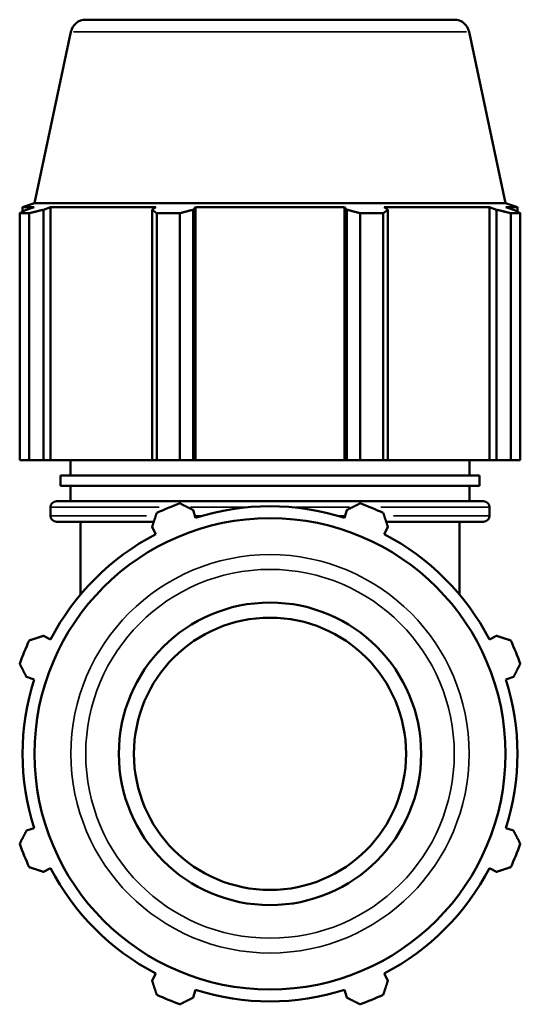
# Model space of a CAD drawing. Header units: millimetres. Extents: x 0 to 1484, y -194 to 1413.
# Tile 6 of 10: x 1039 to 1163, y 278 to 523. Entities that reach past the tile are written whole.
import ezdxf

# ---------------------------------------------------------------- set-up
doc = ezdxf.new("R2010")
doc.units = ezdxf.units.MM
doc.layers.add('Visible (ISO)', color=7, linetype='Continuous', lineweight=50)
doc.layers.add('Visible Narrow (ISO)', color=7, linetype='Continuous', lineweight=35)

msp = doc.modelspace()

# ---------------------------------------------------------------- linework, layer by layer
at = {"layer": 'Visible (ISO)'}
for p, q in [((1054.928, 522.568), (1146.355, 522.568)), ((1051.26, 519.598), (1042.22, 477.068)), ((1150.023, 519.598), (1159.063, 477.068)), ((1042.22, 477.068), (1039.262, 476.107)), ((1042.102, 476.107), (1039.262, 476.107)), ((1039.262, 474.98), (1039.262, 476.107)), ((1042.102, 476.107), (1040.214, 475.464)), ((1159.063, 477.068), (1042.22, 477.068)), ((1044.441, 475.464), (1046.197, 476.107)), ((1046.197, 413.368), (1046.197, 476.107)), ((1072.299, 476.107), (1046.197, 476.107)), ((1072.299, 476.107), (1071.385, 475.464)), ((1081.589, 475.464), (1082.184, 476.107)), ((1082.184, 413.368), (1082.184, 476.107)), ((1119.099, 476.107), (1082.184, 476.107)), ((1119.099, 413.368), (1119.099, 476.107)), ((1119.099, 476.107), (1119.694, 475.464)), ((1129.898, 475.464), (1128.984, 476.107)), ((1155.086, 476.107), (1128.984, 476.107)), ((1155.086, 413.368), (1155.086, 476.107)), ((1155.086, 476.107), (1156.843, 475.464)), ((1159.063, 477.068), (1162.022, 476.107)), ((1161.069, 475.464), (1159.181, 476.107)), ((1162.022, 476.107), (1159.181, 476.107)), ((1162.022, 474.98), (1162.022, 476.107)), ((1040.927, 474.606), (1038.54, 474.606)), ((1038.54, 413.368), (1038.54, 474.606)), ((1040.927, 474.606), (1040.927, 413.368)), ((1044.441, 413.368), (1044.441, 475.464)), ((1071.385, 475.464), (1071.385, 413.368)), ((1078.294, 474.606), (1072.532, 474.606)), ((1072.532, 413.368), (1072.532, 474.606)), ((1078.294, 474.606), (1078.294, 413.368)), ((1081.589, 413.368), (1081.589, 475.464)), ((1119.694, 475.464), (1119.694, 413.368)), ((1128.751, 474.606), (1122.99, 474.606)), ((1122.99, 413.368), (1122.99, 474.606)), ((1128.751, 474.606), (1128.751, 413.368)), ((1129.898, 413.368), (1129.898, 475.464)), ((1156.843, 475.464), (1156.843, 413.368)), ((1162.743, 474.606), (1160.356, 474.606)), ((1160.356, 413.368), (1160.356, 474.606)), ((1162.743, 474.606), (1162.743, 413.368)), ((1040.927, 413.368), (1038.54, 413.368)), ((1040.927, 413.368), (1044.441, 413.368)), ((1046.197, 413.368), (1044.441, 413.368)), ((1046.197, 413.368), (1071.385, 413.368)), ((1051.142, 409.551), (1051.142, 413.368)), ((1071.385, 413.368), (1072.532, 413.368)), ((1078.294, 413.368), (1072.532, 413.368)), ((1078.294, 413.368), (1081.589, 413.368)), ((1082.184, 413.368), (1081.589, 413.368)), ((1082.184, 413.368), (1119.099, 413.368)), ((1119.694, 413.368), (1119.099, 413.368)), ((1119.694, 413.368), (1122.99, 413.368)), ((1128.751, 413.368), (1122.99, 413.368)), ((1128.751, 413.368), (1129.898, 413.368)), ((1129.898, 413.368), (1155.086, 413.368)), ((1150.142, 409.551), (1150.142, 413.368)), ((1156.843, 413.368), (1155.086, 413.368)), ((1156.843, 413.368), (1160.356, 413.368)), ((1162.743, 413.368), (1160.356, 413.368)), ((1152.617, 409.551), (1048.667, 409.551)), ((1048.667, 407.006), (1048.667, 409.551)), ((1152.617, 407.006), (1152.617, 409.551)), ((1152.617, 407.006), (1048.667, 407.006)), ((1051.142, 403.188), (1051.142, 407.006)), ((1150.142, 403.188), (1150.142, 407.006)), ((1047.692, 403.188), (1153.592, 403.188)), ((1046.192, 399.598), (1046.192, 401.688)), ((1082.184, 399.108), (1081.589, 400.996)), ((1119.694, 400.996), (1119.099, 399.108)), ((1155.092, 399.598), (1155.092, 401.688)), ((1071.819, 398.098), (1047.692, 398.098)), ((1053.617, 380.016), (1053.617, 398.098)), ((1153.592, 398.098), (1129.464, 398.098)), ((1147.667, 380.016), (1147.667, 398.098)), ((1071.385, 396.769), (1072.299, 395.013)), ((1128.984, 395.013), (1129.898, 396.769)), ((1046.197, 368.911), (1044.441, 369.825)), ((1156.843, 369.825), (1155.086, 368.911)), ((1040.214, 359.621), (1042.102, 359.026)), ((1159.181, 359.026), (1161.069, 359.621)), ((1042.102, 322.111), (1040.214, 321.516)), ((1161.069, 321.516), (1159.181, 322.111)), ((1044.441, 311.312), (1046.197, 312.226)), ((1155.086, 312.226), (1156.843, 311.312)), ((1072.299, 286.124), (1071.385, 284.367)), ((1129.898, 284.367), (1128.984, 286.124)), ((1081.589, 280.141), (1082.184, 282.029)), ((1119.099, 282.029), (1119.694, 280.141))]:
    msp.add_line(p, q, dxfattribs=at)
for radius in [58.421, 37.5, 33.75]:
    msp.add_circle((1100.642, 340.568), radius, dxfattribs=at)
for centre, radius, start, end in [((1054.928, 518.818), 3.75, 90, 168), ((1146.355, 518.818), 3.75, 12, 90), ((1047.692, 401.688), 1.5, 90, 180), ((1153.592, 401.688), 1.5, 0, 90), ((1100.642, 340.568), 66, 109.79198, 115.20802), ((1100.642, 340.568), 61.38, 72.5, 107.5), ((1100.642, 340.568), 66, 64.79198, 70.20802), ((1047.692, 399.598), 1.5, 180, 270), ((1153.592, 399.598), 1.5, 270, 0), ((1100.642, 340.568), 61.38, 117.5, 152.5), ((1100.642, 340.568), 61.38, 27.5, 62.5), ((1100.642, 340.568), 66, 154.79198, 160.20802), ((1100.642, 340.568), 66, 19.79198, 25.20802), ((1100.642, 340.568), 61.38, 162.5, 197.5), ((1100.642, 340.568), 61.38, 342.5, 17.5), ((1100.642, 340.568), 66, 199.79198, 205.20802), ((1100.642, 340.568), 66, 334.79198, 340.20802), ((1100.642, 340.568), 61.38, 207.5, 242.5), ((1100.642, 340.568), 61.38, 297.5, 332.5), ((1100.642, 340.568), 66, 244.79198, 250.20802), ((1100.642, 340.568), 61.38, 252.5, 287.5), ((1100.642, 340.568), 66, 289.79198, 295.20802)]:
    msp.add_arc(centre, radius, start, end, dxfattribs=at)
for points, weights in [([(1038.54, 474.606), (1039.394, 475.052), (1040.214, 475.464)], [1, 1.00127785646, 1.00173893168]), ([(1044.441, 475.464), (1042.72, 475.052), (1040.927, 474.606)], [1.00173893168, 1.00127785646, 1]), ([(1072.532, 474.606), (1071.947, 475.052), (1071.385, 475.464)], [1, 1.00127785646, 1.00173893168]), ([(1081.589, 475.464), (1079.975, 475.052), (1078.294, 474.606)], [1.00173893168, 1.00127785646, 1]), ([(1122.99, 474.606), (1121.308, 475.052), (1119.694, 475.464)], [1, 1.00127785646, 1.00173893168]), ([(1129.898, 475.464), (1129.336, 475.052), (1128.751, 474.606)], [1.00173893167, 1.00127785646, 1]), ([(1160.356, 474.606), (1158.564, 475.052), (1156.843, 475.464)], [1, 1.00127785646, 1.00173893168]), ([(1161.069, 475.464), (1161.889, 475.052), (1162.743, 474.606)], [1.00173893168, 1.00127785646, 1]), ([(1078.294, 402.67), (1079.975, 401.816), (1081.589, 400.996)], [1, 1.00127785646, 1.00173893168]), ([(1119.694, 400.996), (1121.308, 401.816), (1122.99, 402.67)], [1.00173893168, 1.00127785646, 1]), ([(1071.385, 396.769), (1071.947, 398.49), (1072.532, 400.283)], [1.00173893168, 1.00127785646, 1]), ([(1128.751, 400.283), (1129.336, 398.49), (1129.898, 396.769)], [1, 1.00127785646, 1.00173893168]), ([(1040.927, 368.678), (1042.72, 369.263), (1044.441, 369.825)], [1, 1.00127785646, 1.00173893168]), ([(1156.843, 369.825), (1158.564, 369.263), (1160.356, 368.678)], [1.00173893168, 1.00127785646, 1]), ([(1040.214, 359.621), (1039.394, 361.235), (1038.54, 362.916)], [1.00173893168, 1.00127785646, 1]), ([(1162.743, 362.916), (1161.889, 361.235), (1161.069, 359.621)], [1, 1.00127785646, 1.00173893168]), ([(1038.54, 318.22), (1039.394, 319.902), (1040.214, 321.516)], [1, 1.00127785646, 1.00173893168]), ([(1161.069, 321.516), (1161.889, 319.902), (1162.743, 318.22)], [1.00173893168, 1.00127785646, 1]), ([(1044.441, 311.312), (1042.72, 311.874), (1040.927, 312.459)], [1.00173893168, 1.00127785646, 1]), ([(1160.356, 312.459), (1158.564, 311.874), (1156.843, 311.312)], [1, 1.00127785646, 1.00173893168]), ([(1072.532, 280.854), (1071.947, 282.646), (1071.385, 284.367)], [1, 1.00127785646, 1.00173893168]), ([(1129.898, 284.367), (1129.336, 282.646), (1128.751, 280.854)], [1.00173893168, 1.00127785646, 1]), ([(1081.589, 280.141), (1079.975, 279.321), (1078.294, 278.467)], [1.00173893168, 1.00127785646, 1]), ([(1122.99, 278.467), (1121.308, 279.321), (1119.694, 280.141)], [1, 1.00127785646, 1.00173893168])]:
    msp.add_rational_spline(points, weights, degree=2, dxfattribs=at)
at = {"layer": 'Visible Narrow (ISO)'}
for p, q in [((1149.415, 519.598), (1051.868, 519.598)), ((1073.121, 401.688), (1046.273, 401.688)), ((1094.239, 401.688), (1080.935, 401.688)), ((1120.348, 401.688), (1107.044, 401.688)), ((1155.01, 401.688), (1128.162, 401.688)), ((1046.263, 399.598), (1069.967, 399.598)), ((1082.118, 399.598), (1083.73, 399.598)), ((1117.553, 399.598), (1119.165, 399.598)), ((1131.316, 399.598), (1155.02, 399.598))]:
    msp.add_line(p, q, dxfattribs=at)
for radius in [49.381, 45.713]:
    msp.add_circle((1100.642, 340.568), radius, dxfattribs=at)

doc.saveas('drawing.dxf')
